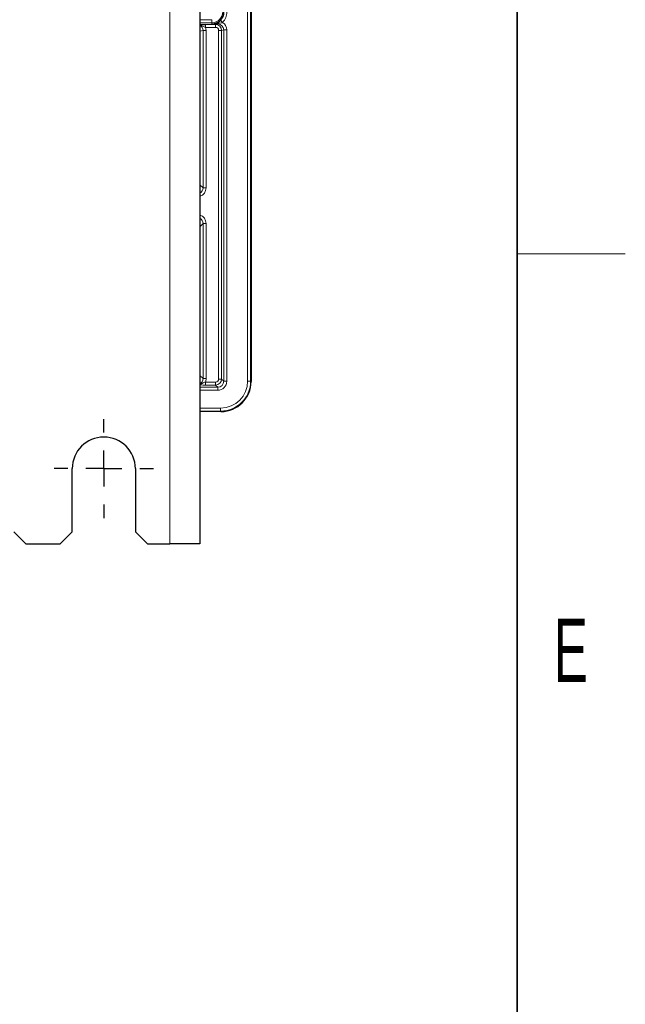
# Model space of a CAD drawing. Header units: millimetres. Extents: x 5 to 418, y 2 to 292.
# Tile 50 of 61: x 380 to 414, y 61 to 115. Entities that reach past the tile are written whole.
import ezdxf

# ---------------------------------------------------------------- set-up
doc = ezdxf.new("R2010")
doc.units = ezdxf.units.MM
doc.layers.add('SLD-0', color=7, linetype='Continuous')
doc.styles.add('SLDTEXTSTYLE1', font='TXT', dxfattribs={"width": 0.605})

# ---------------------------------------------------------------- blocks, each defined once
blk = doc.blocks.new('SW_CENTERMARKSYMBOL_3')
at = {"layer": 'SLD-0', "color": 0}
for p, q in [((0, 2), (0, 2.75)), ((0, 0), (0, 1)), ((-2, 0), (-2.75, 0)), ((0, 0), (-1, 0)), ((0, 0), (0, -1)), ((0, 0), (1, 0)), ((2, 0), (2.75, 0)), ((0, -2), (0, -2.75))]:
    blk.add_line(p, q, dxfattribs=at)

msp = doc.modelspace()

# ---------------------------------------------------------------- linework, layer by layer
at = {"color": 7, "linetype": 'Continuous', "lineweight": 18}
for p, q in [((393.05, 95.1896), (393.05, 251.8361)), ((393.2166, 251.8361), (393.2166, 95.1896)), ((388.737, 117.6588), (388.737, 86.1695)), ((390.4037, 115.2364), (391.0704, 115.2364)), ((391.0704, 115.0698), (390.4037, 115.0698)), ((390.7134, 114.9766), (391.2715, 114.9766)), ((390.7134, 114.9766), (390.7134, 114.8099)), ((391.2715, 114.8099), (390.7134, 114.8099)), ((391.0704, 115.2364), (391.0704, 115.0698)), ((391.0704, 114.9999), (391.0704, 115.0698)), ((391.3886, 114.9999), (391.0704, 114.9999)), ((391.2715, 114.9766), (391.3886, 114.9999)), ((391.2715, 114.9766), (391.2715, 114.8099)), ((391.3886, 115.0332), (391.3886, 114.9999)), ((391.5429, 115.2032), (391.6615, 115.0861)), ((390.5779, 114.6382), (390.4037, 114.6034)), ((390.5779, 114.6382), (390.744, 114.6382)), ((390.5779, 105.9107), (390.5779, 114.6382)), ((390.744, 114.6382), (390.744, 105.9107)), ((391.6045, 114.6435), (391.4385, 114.6435)), ((391.4385, 95.3007), (391.4385, 114.6435)), ((391.7237, 114.6673), (391.6045, 114.6435)), ((391.6045, 114.6435), (391.6045, 95.3007)), ((391.8898, 114.6673), (391.7237, 114.6673)), ((391.7237, 95.1815), (391.7237, 114.6673)), ((391.8898, 114.6673), (391.8898, 95.1815)), ((390.4037, 106.0849), (390.5779, 105.9107)), ((390.5779, 105.9107), (390.744, 105.9107)), ((390.5779, 103.9283), (390.4037, 103.7541)), ((390.744, 103.9283), (390.5779, 103.9283)), ((390.5779, 95.3273), (390.5779, 103.9283)), ((390.744, 103.9283), (390.744, 95.3273)), ((390.4037, 95.5015), (390.5779, 95.3273)), ((390.744, 95.3273), (390.5779, 95.3273)), ((390.7054, 94.9686), (390.7054, 95.1347)), ((390.7054, 95.1347), (391.2725, 95.1347)), ((391.2725, 94.9686), (391.2725, 95.1347)), ((391.6045, 95.3007), (391.4385, 95.3007)), ((391.6045, 95.3007), (391.7237, 95.1815)), ((391.8898, 95.1815), (391.7237, 95.1815)), ((393.2166, 95.1896), (393.05, 95.1896)), ((393.2166, 95.1896), (393.237, 95.1692)), ((390.4037, 94.8494), (391.3917, 94.8494)), ((391.3917, 94.6834), (390.4037, 94.6834)), ((391.2725, 94.9686), (390.7054, 94.9686)), ((391.3917, 94.8494), (391.2725, 94.9686)), ((391.3917, 94.6834), (391.3917, 94.8494)), ((390.4037, 93.6899), (391.5502, 93.6899)), ((391.5502, 93.5232), (390.4037, 93.5232)), ((391.5502, 93.5232), (391.5502, 93.6899)), ((391.5706, 93.5028), (391.5502, 93.5232))]:
    msp.add_line(p, q, dxfattribs=at)
at = {"color": 7, "linetype": 'Continuous', "lineweight": 25}
for p, q in [((393.237, 251.8361), (393.237, 95.1692)), ((390.4037, 117.8006), (390.4037, 86.1695)), ((391.5706, 93.5028), (390.4037, 93.5028)), ((383.3204, 86.8361), (383.3204, 90.3361)), ((386.8204, 90.3361), (386.8204, 86.8361)), ((380.0704, 86.8361), (380.737, 86.1695)), ((382.6537, 86.1695), (383.3204, 86.8361)), ((386.8204, 86.8361), (387.487, 86.1695)), ((380.737, 86.1695), (382.6537, 86.1695)), ((387.487, 86.1695), (388.737, 86.1695)), ((390.4037, 86.1695), (388.737, 86.1695))]:
    msp.add_line(p, q, dxfattribs=at)
at = {"color": 7, "linetype": 'Continuous', "lineweight": 18}
for centre, radius, start, end in [((391.0704, 115.6695), 0.5997, 270, 0), ((391.0704, 115.6695), 0.8304, 315.37966, 0), ((391.2712, 114.6432), 0.3333, 0.04358, 89.95626), ((391.3387, 114.9878), 0.0675, 42.30404, 101.76353)]:
    msp.add_arc(centre, radius, start, end, dxfattribs=at)
at = {"color": 7, "linetype": 'Continuous', "lineweight": 25}
for centre, radius, start, end in [((391.0704, 115.6695), 0.6638, 315.37966, 0), ((385.0704, 90.3361), 1.75, 0, 180)]:
    msp.add_arc(centre, radius, start, end, dxfattribs=at)
at = {"color": 7, "linetype": 'Continuous', "lineweight": 18}
for centre, major_axis, ratio, start_param, end_param in [((390.242, 114.6374), (0.3295, 0.0657), 0.9921272, 6.0870179, 7.1563906), ((390.242, 114.6374), (0.4923, 0.0982), 0.9960441, 6.0870179, 6.4377018), ((391.2712, 114.6432), (-0.1641, -0.0327), 0.9960441, 2.9454252, 4.5147005), ((391.3879, 114.6665), (0.3295, 0.0657), 0.9921272, 6.0870179, 7.6562931), ((391.3879, 114.6665), (-0.4923, -0.0982), 0.9960441, 2.9454252, 3.9396539), ((390.242, 105.9145), (0.3562, -0.3562), 0.9924325, 5.8219443, 7.0647854), ((390.242, 105.9145), (0.2393, -0.2393), 0.9850067, 5.9924058, 7.0647854), ((390.242, 103.9245), (0.3562, 0.3562), 0.9924325, 5.5015852, 6.7444263), ((390.242, 103.9245), (0.2393, 0.2393), 0.9850067, 5.5015852, 6.5739648), ((390.242, 95.3311), (0.2393, -0.2393), 0.9850067, 5.9924058, 7.0647854), ((390.242, 95.3311), (0.3562, -0.3562), 0.9924325, 0.3870034, 0.7816001), ((391.2712, 95.302), (-0.2357, 0.2357), 0.9999711, 2.3599926, 3.9231927), ((391.2712, 95.302), (-0.1187, 0.1187), 0.9924325, 2.3599926, 3.9231927), ((391.3879, 95.1853), (-0.3562, 0.3562), 0.9924325, 2.3599926, 3.9231927), ((391.3879, 95.1853), (0.2393, -0.2393), 0.9850067, 5.5015852, 7.0647854), ((391.5498, 95.1901), (-1.061, 1.061), 0.9996955, 2.3563468, 3.9268385), ((391.5498, 95.1901), (1.1788, -1.1788), 0.9997563, 5.4979394, 7.0684312)]:
    msp.add_ellipse(centre, major_axis=major_axis, ratio=ratio, start_param=start_param, end_param=end_param, dxfattribs=at)
at = {"color": 7, "linetype": 'Continuous', "lineweight": 25}
msp.add_ellipse((391.5701, 95.1697), major_axis=(1.1789, -1.1789), ratio=0.9996955, start_param=5.4979394, end_param=7.0684312, dxfattribs=at)
for points, knots in [([(390.4037, 114.974), (390.421, 114.9744), (390.4686, 114.9753), (390.5768, 114.9763), (390.6678, 114.9765), (390.7134, 114.9766)], [0, 0, 0, 0, 0.221023, 0.6096514, 1, 1, 1, 1]), ([(391.3249, 115.0539), (391.3382, 115.0599), (391.3874, 115.0822), (391.4514, 115.1221), (391.5141, 115.1745), (391.5379, 115.1983), (391.5429, 115.2032)], [0, 0, 0, 0, 0.1803037, 0.6658463, 0.9310374, 1, 1, 1, 1])]:
    msp.add_open_spline(points, degree=3, knots=knots, dxfattribs=at)
at = {"color": 7, "linetype": 'Continuous', "lineweight": 18}
for points, knots in [([(390.4037, 114.9362), (390.4517, 114.9186), (390.5295, 114.89), (390.6267, 114.8378), (390.6862, 114.8186), (390.7134, 114.8099)], [0, 0, 0, 0, 0.4672037, 0.756688, 1, 1, 1, 1]), ([(391.0704, 114.9999), (391.0712, 114.9999), (391.1562, 115.0012), (391.2409, 115.0277), (391.3249, 115.0539)], [0, 0, 0, 0, 0.00921547, 1, 1, 1, 1]), ([(391.3886, 115.0332), (391.2837, 115.017), (391.1777, 115.0006), (391.0714, 114.9999), (391.0704, 114.9999)], [0, 0, 0, 0, 0.9899487, 1, 1, 1, 1]), ([(391.6615, 115.0861), (391.6433, 115.0759), (391.6221, 115.0639), (391.5552, 115.0448), (391.4829, 115.0434), (391.4127, 115.0358), (391.3886, 115.0332)], [0, 0, 0, 0, 0.2155319, 0.2507842, 0.7432238, 1, 1, 1, 1]), ([(390.4037, 95.0264), (390.4451, 95.0377), (390.5189, 95.0577), (390.6138, 95.1046), (390.6766, 95.1252), (390.7054, 95.1347)], [0, 0, 0, 0, 0.4086414, 0.7295868, 1, 1, 1, 1]), ([(390.7054, 94.9686), (390.6587, 94.9691), (390.5655, 94.9701), (390.4604, 94.9746), (390.4164, 94.9788), (390.4037, 94.9801)], [0, 0, 0, 0, 0.4171886, 0.8326213, 1, 1, 1, 1])]:
    msp.add_open_spline(points, degree=3, knots=knots, dxfattribs=at)
at = {"layer": 'SLD-0', "lineweight": 35}
msp.add_line((408, 12), (408, 282.5), dxfattribs=at)
at = {"layer": 'SLD-0', "lineweight": 18}
msp.add_line((408, 102.25), (414, 102.25), dxfattribs=at)

# ---------------------------------------------------------------- block references
at = {"layer": 'SLD-0', "color": 7}
msp.add_blockref('SW_CENTERMARKSYMBOL_3', (385.0704, 90.3361), dxfattribs=at)

# ---------------------------------------------------------------- texts
at = {"layer": 'SLD-0', "insert": (410.9816, 82.0011), "char_height": 3.5, "attachment_point": 2, "style": 'SLDTEXTSTYLE1'}
msp.add_mtext('E', dxfattribs=at)

doc.saveas('drawing.dxf')
